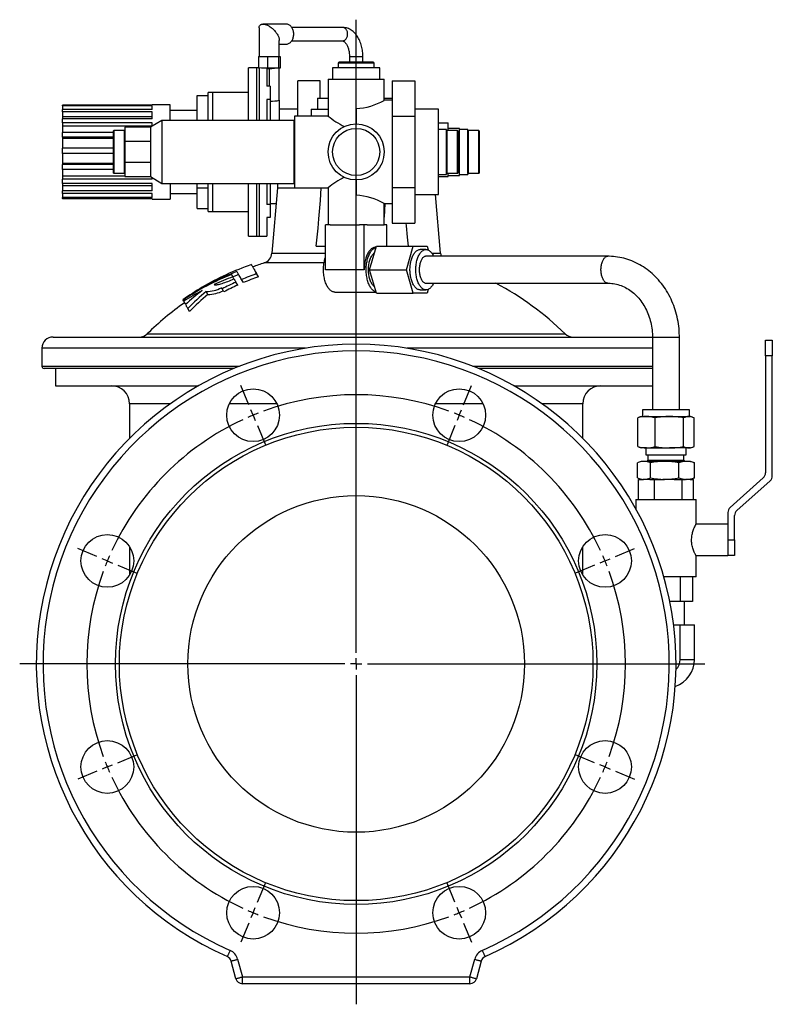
# Model space of a CAD drawing. Extents: x -79 to 923, y -526 to 822.
# Tile 4 of 4: x 588 to 923, y 383 to 822. Entities that reach past the tile are written whole.
import ezdxf

# ---------------------------------------------------------------- set-up
doc = ezdxf.new("R2010")
doc.units = 0
doc.layers.get('0').update_dxf_attribs({"linetype": 'CONTINUOUS'})
doc.layers.add('FORMAT', color=7, linetype='CONTINUOUS')

# ---------------------------------------------------------------- blocks, each defined once
blk = doc.blocks.new('SW_CENTERMARKSYMBOL_0')
at = {"layer": 'FORMAT', "color": 0}
for p, q in [((-45.92, -105.87), (-45.92, 176.27)), ((-93.76, 4.62), (-97.3, 13.17)), ((1.91, 4.62), (5.45, 13.17)), ((-91.84, 0), (-92.8, 2.31)), ((-91.84, 0), (-90.89, -2.31)), ((0, 0), (-0.96, -2.31)), ((0, 0), (0.96, 2.31)), ((-89.93, -4.62), (-86.39, -13.17)), ((-1.91, -4.62), (-5.45, -13.17)), ((-161.41, -63.03), (-169.95, -59.49)), ((69.56, -63.03), (78.11, -59.49)), ((-156.79, -64.94), (-159.1, -63.99)), ((-156.79, -64.94), (-154.48, -65.9)), ((64.94, -64.94), (62.63, -65.9)), ((64.94, -64.94), (67.25, -63.99)), ((-152.17, -66.86), (-143.62, -70.4)), ((60.32, -66.86), (51.78, -70.4)), ((-45.92, -110.87), (-45.92, -108.37)), ((-50.92, -110.87), (-195.82, -110.87)), ((-45.92, -110.87), (-48.42, -110.87)), ((-45.92, -110.87), (-45.92, -113.37)), ((-45.92, -110.87), (-43.42, -110.87)), ((-40.92, -110.87), (109.39, -110.87)), ((-45.92, -115.87), (-45.92, -262.56)), ((-152.17, -154.87), (-143.62, -151.33)), ((60.32, -154.87), (51.78, -151.33)), ((-156.79, -156.79), (-159.1, -157.74)), ((-156.79, -156.79), (-154.48, -155.83)), ((64.94, -156.79), (62.63, -155.83)), ((64.94, -156.79), (67.25, -157.74)), ((-161.41, -158.7), (-169.95, -162.24)), ((69.56, -158.7), (78.11, -162.24)), ((-89.93, -217.11), (-86.39, -208.57)), ((-1.91, -217.11), (-5.45, -208.57)), ((-91.84, -221.73), (-92.8, -224.04)), ((-91.84, -221.73), (-90.89, -219.42)), ((0, -221.73), (-0.96, -219.42)), ((0, -221.73), (0.96, -224.04)), ((-93.76, -226.35), (-97.3, -234.9)), ((1.91, -226.35), (5.45, -234.9))]:
    blk.add_line(p, q, dxfattribs=at)
for start, end in [(69.8873, 110.1127), (111.3063, 112.5), (67.5, 68.6937), (114.8873, 155.1127), (112.5, 113.6937), (66.3063, 67.5), (24.8873, 65.1127), (157.5, 158.6937), (156.3063, 157.5), (22.5, 23.6937), (21.3063, 22.5), (159.8873, 200.1127), (339.8873, 20.1127), (201.3063, 202.5), (202.5, 203.6937), (336.3063, 337.5), (337.5, 338.6937), (204.8873, 245.1127), (294.8873, 335.1127), (246.3063, 247.5), (247.5, 248.6937), (249.8873, 290.1127), (291.3063, 292.5), (292.5, 293.6937)]:
    blk.add_arc((-45.92, -110.87), 120, start, end, dxfattribs=at)

msp = doc.modelspace()

# ---------------------------------------------------------------- linework, layer by layer
at = {"color": 7, "linetype": 'CONTINUOUS'}
for p, q in [((694.54, 818.37), (694.54, 805.6)), ((706.44, 820.1), (696.27, 820.1)), ((731.63, 818.6), (709.08, 818.6)), ((703.54, 805.6), (703.54, 812.83)), ((709.08, 812.6), (731.63, 812.6)), ((703.54, 811.1), (706.44, 811.1)), ((694.22, 805.6), (694.22, 800.55)), ((694.22, 805.6), (696.27, 805.6)), ((696.27, 805.6), (698.32, 805.6)), ((698.32, 805.6), (698.32, 800.4)), ((698.32, 805.6), (700.73, 805.6)), ((700.73, 805.6), (703.14, 805.6)), ((703.14, 805.6), (703.14, 800.4)), ((703.14, 805.6), (703.5, 805.6)), ((703.5, 805.6), (703.86, 805.6)), ((703.86, 805.6), (703.86, 800.4)), ((745.29, 803.1), (730.29, 803.1)), ((734.79, 805.6), (734.79, 803.1)), ((740.79, 803.1), (740.79, 805.6)), ((693.39, 800.6), (689.89, 800.6)), ((689.89, 777.1), (689.89, 800.6)), ((694.22, 800.6), (693.39, 800.6)), ((694.22, 800.55), (694.54, 800.54)), ((698.32, 800.4), (696.68, 800.4)), ((698.04, 800.33), (699.04, 800.33)), ((698.04, 800.33), (698.04, 792.38)), ((703.14, 800.4), (698.32, 800.4)), ((703.5, 800.4), (703.14, 800.4)), ((703.86, 800.4), (703.5, 800.4)), ((703.54, 786.1), (703.54, 800.4)), ((727.29, 800.6), (727.29, 795.6)), ((748.29, 800.6), (727.29, 800.6)), ((729.79, 802.6), (729.79, 800.6)), ((745.79, 800.6), (745.79, 802.6)), ((748.29, 795.6), (748.29, 800.6)), ((721.79, 794.85), (711.79, 794.85)), ((711.79, 779.1), (711.79, 794.85)), ((721.79, 787.1), (721.79, 794.85)), ((725.29, 795.6), (725.29, 779.09)), ((725.29, 795.6), (737.79, 795.6)), ((737.79, 795.6), (750.29, 795.6)), ((750.29, 786.09), (750.29, 795.6)), ((753.89, 794.85), (763.89, 794.85)), ((753.89, 794.85), (753.89, 778.98)), ((763.89, 794.85), (763.89, 778.98)), ((699.54, 792.38), (698.04, 792.38)), ((699.54, 792.38), (699.54, 786.52)), ((666.89, 777.1), (666.89, 788.31)), ((666.89, 788.31), (671.89, 788.31)), ((673.89, 789.6), (671.89, 789.6)), ((671.89, 777.1), (671.89, 789.6)), ((689.89, 789.6), (673.89, 789.6)), ((699.54, 786.52), (698.04, 786.52)), ((698.04, 786.52), (698.04, 777.1)), ((699.54, 786.52), (699.54, 777.1)), ((703.54, 786.1), (703.54, 777.1)), ((720.55, 787.1), (720.55, 782.1)), ((720.55, 787.1), (720.62, 787.1)), ((720.62, 787.1), (725.29, 787.1)), ((753.89, 786.1), (750.28, 786.1)), ((750.29, 787.1), (753.89, 787.1)), ((646.89, 784), (606.89, 784)), ((606.89, 783.65), (606.89, 784)), ((646.89, 783.65), (606.89, 783.65)), ((606.89, 783.65), (606.89, 782.05)), ((646.89, 782.05), (606.89, 782.05)), ((606.89, 780.94), (606.89, 782.05)), ((654.89, 784.1), (646.89, 784.1)), ((646.89, 784), (646.89, 784.1)), ((646.89, 782.05), (646.89, 783.65)), ((654.89, 777.1), (654.89, 784.1)), ((666.89, 781.6), (654.89, 781.6)), ((711.79, 782.1), (703.54, 782.1)), ((717.79, 782.1), (717.79, 779.1)), ((717.79, 782.1), (717.85, 782.1)), ((717.85, 779.1), (717.85, 782.1)), ((717.85, 782.1), (725.29, 782.1)), ((737.79, 782.41), (737.79, 775.6)), ((774.54, 782.1), (763.89, 782.1)), ((774.54, 763.1), (774.54, 782.1)), ((646.89, 780.94), (606.89, 780.94)), ((606.89, 780.94), (606.89, 778.71)), ((646.89, 778.71), (606.89, 778.71)), ((606.89, 778.71), (606.89, 777.81)), ((646.89, 777.81), (606.89, 777.81)), ((606.89, 776.07), (606.89, 777.81)), ((651.19, 777.1), (646.19, 774.1)), ((646.89, 777.81), (646.89, 780.94)), ((709.99, 777.1), (651.19, 777.1)), ((651.19, 777.1), (651.19, 749.1)), ((709.99, 777.1), (709.99, 749.1)), ((725.3, 779.1), (710.29, 779.1)), ((710.29, 779.1), (710.29, 747.1)), ((753.89, 778.98), (763.89, 778.98)), ((753.89, 778.98), (753.89, 747.22)), ((763.89, 778.98), (763.89, 747.22)), ((646.89, 776.07), (606.89, 776.07)), ((606.89, 776.07), (606.89, 774.59)), ((646.89, 774.59), (606.89, 774.59)), ((606.89, 774.59), (606.89, 771.8)), ((629.69, 768.24), (629.69, 772.5)), ((634.59, 772.6), (629.79, 772.6)), ((646.19, 774.1), (634.69, 774.1)), ((634.69, 774.1), (634.69, 767.68)), ((646.19, 774.1), (646.19, 767.68)), ((646.89, 774.52), (646.89, 776.07)), ((709.99, 776.1), (710.29, 776.1)), ((710.29, 775.1), (709.99, 775.1)), ((774.54, 776.1), (778.79, 776.1)), ((778.04, 773.1), (774.54, 773.1)), ((778.04, 763.1), (778.04, 773.1)), ((782.94, 772.6), (778.14, 772.6)), ((778.79, 772.6), (778.79, 776.1)), ((783.79, 773.6), (778.79, 773.6)), ((783.04, 772.5), (783.04, 763.1)), ((783.79, 752.6), (783.79, 773.6)), ((787.54, 773.1), (783.79, 773.1)), ((787.54, 753.44), (787.54, 773.1)), ((792.44, 772.6), (787.64, 772.6)), ((792.54, 772.5), (792.54, 753.7)), ((629.69, 771.8), (606.89, 771.8)), ((606.89, 769.64), (606.89, 771.8)), ((629.69, 769.64), (606.89, 769.64)), ((606.89, 769.64), (606.89, 769.08)), ((629.69, 769.08), (606.89, 769.08)), ((606.89, 769.08), (606.89, 764.73)), ((629.69, 753.7), (629.69, 768.24)), ((629.69, 764.73), (606.89, 764.73)), ((606.89, 762.42), (606.89, 764.73)), ((634.69, 767.68), (634.69, 758.52)), ((646.19, 767.68), (634.69, 767.68)), ((646.19, 767.68), (646.19, 758.52)), ((629.69, 762.42), (606.89, 762.42)), ((606.89, 762.42), (606.89, 757.91)), ((774.54, 744.1), (774.54, 763.1)), ((778.04, 753.1), (778.04, 763.1)), ((783.04, 763.1), (783.04, 753.7)), ((629.69, 757.91), (606.89, 757.91)), ((606.89, 757.91), (606.89, 757.47)), ((629.69, 757.47), (606.89, 757.47)), ((606.89, 755.28), (606.89, 757.47)), ((629.69, 755.28), (606.89, 755.28)), ((606.89, 755.28), (606.89, 752.26)), ((634.69, 758.52), (646.19, 758.52)), ((634.69, 758.52), (634.69, 752.1)), ((646.19, 758.52), (646.19, 752.1)), ((634.69, 752.26), (606.89, 752.26)), ((606.89, 752.26), (606.89, 750.89)), ((646.89, 750.89), (606.89, 750.89)), ((606.89, 749.09), (606.89, 750.89)), ((629.79, 753.6), (634.59, 753.6)), ((634.69, 752.1), (646.19, 752.1)), ((646.19, 752.1), (651.19, 749.1)), ((646.89, 750.89), (646.89, 751.68)), ((709.99, 751.1), (710.29, 751.1)), ((737.79, 750.6), (737.79, 743.79)), ((774.54, 753.1), (778.04, 753.1)), ((774.54, 752.1), (778.79, 752.1)), ((778.14, 753.6), (782.94, 753.6)), ((778.79, 752.1), (778.79, 753.6)), ((778.79, 752.6), (783.79, 752.6)), ((783.79, 753.1), (787.54, 753.1)), ((787.54, 753.44), (787.54, 753.1)), ((787.64, 753.6), (792.44, 753.6)), ((646.89, 749.09), (606.89, 749.09)), ((606.89, 749.09), (606.89, 747.93)), ((646.89, 747.93), (606.89, 747.93)), ((606.89, 747.93), (606.89, 745.79)), ((646.89, 745.79), (646.89, 749.09)), ((651.19, 749.1), (709.99, 749.1)), ((654.89, 749.1), (654.89, 742.1)), ((666.89, 747.16), (666.89, 749.1)), ((666.89, 747.16), (671.89, 747.16)), ((666.89, 737.89), (666.89, 747.16)), ((671.89, 736.6), (671.89, 749.1)), ((689.89, 725.6), (689.89, 749.1)), ((698.04, 749.1), (698.04, 739.68)), ((699.54, 749.1), (699.54, 739.68)), ((702.79, 747.1), (700.24, 717.94)), ((702.79, 749.1), (702.79, 747.1)), ((702.79, 747.1), (710.29, 747.1)), ((710.29, 747.1), (725.3, 747.1)), ((725.29, 747.1), (725.29, 730.6)), ((753.89, 747.22), (763.89, 747.22)), ((753.89, 747.22), (753.89, 731.35)), ((763.89, 747.22), (763.89, 731.35)), ((646.89, 745.79), (606.89, 745.79)), ((606.89, 744.58), (606.89, 745.79)), ((646.89, 744.58), (606.89, 744.58)), ((606.89, 744.58), (606.89, 742.77)), ((646.89, 742.77), (606.89, 742.77)), ((606.89, 742.31), (606.89, 742.77)), ((646.89, 742.31), (606.89, 742.31)), ((606.89, 742.31), (606.89, 742.2)), ((646.89, 742.2), (606.89, 742.2)), ((646.89, 742.77), (646.89, 744.58)), ((646.89, 742.1), (646.89, 742.31)), ((646.89, 742.1), (654.89, 742.1)), ((654.89, 744.6), (666.89, 744.6)), ((763.89, 744.1), (774.54, 744.1)), ((775.35, 717.94), (773.06, 744.1)), ((666.89, 737.89), (671.89, 737.89)), ((699.54, 739.68), (698.04, 739.68)), ((699.54, 740.1), (702.18, 740.1)), ((699.54, 739.68), (699.54, 733.82)), ((750.28, 740.1), (753.89, 740.1)), ((750.29, 730.6), (750.29, 740.1)), ((750.61, 740.1), (750.29, 734.07)), ((671.89, 736.6), (673.89, 736.6)), ((673.89, 736.6), (689.89, 736.6)), ((699.54, 733.82), (698.04, 733.82)), ((698.04, 733.82), (698.04, 725.6)), ((724.12, 710.6), (724.12, 730.6)), ((726.28, 730.6), (724.12, 730.6)), ((726.28, 730.6), (739.23, 730.6)), ((741.39, 730.6), (739.23, 730.6)), ((741.39, 710.6), (741.39, 730.6)), ((742.65, 730.6), (741.39, 730.6)), ((742.65, 730.6), (750.29, 730.6)), ((751.47, 730.6), (750.29, 730.6)), ((751.47, 721.1), (751.47, 730.6)), ((753.89, 731.35), (763.89, 731.35)), ((689.89, 725.6), (693.39, 725.6)), ((693.39, 725.6), (694.54, 725.6)), ((694.54, 725.6), (698.04, 725.6)), ((720.03, 721.1), (724.12, 721.1)), ((743.78, 710.6), (746.83, 721.1)), ((746.69, 720.6), (746.43, 720.6)), ((746.83, 721.1), (763.24, 721.1)), ((760.19, 710.6), (763.24, 721.1)), ((763.24, 721.1), (769.35, 721.1)), ((769.35, 721.1), (769.85, 719.4)), ((768.89, 719.6), (766.3, 719.6)), ((849.88, 716.6), (768.89, 716.6)), ((683.36, 706.57), (682.86, 707.44)), ((694.22, 707.48), (693.43, 708.85)), ((746.83, 700.1), (743.78, 710.6)), ((743.78, 710.6), (760.19, 710.6)), ((763.24, 700.1), (760.19, 710.6)), ((685.01, 703.72), (684.22, 705.08)), ((687.53, 704.83), (686.75, 706.19)), ((768.89, 704.6), (849.88, 704.6)), ((671.76, 699.53), (671, 700.85)), ((678.82, 700.71), (678.04, 702.06)), ((728.29, 700.6), (746.69, 700.6)), ((746.83, 700.1), (763.24, 700.1)), ((769.35, 700.1), (763.24, 700.1)), ((766.3, 701.6), (768.89, 701.6)), ((769.85, 701.8), (769.35, 700.1)), ((660.65, 697.04), (660.6, 697.14)), ((661.71, 695.21), (660.95, 696.52)), ((661.71, 695.21), (662.41, 695.66)), ((663.59, 691.96), (662.81, 693.31)), ((602.79, 680.6), (869.79, 680.6)), ((869.79, 680.6), (869.79, 648.17)), ((881.79, 648.17), (881.79, 680.6)), ((920.18, 672.21), (920.18, 679.21)), ((920.18, 679.21), (923.18, 679.21)), ((923.18, 679.21), (923.18, 672.21)), ((597.79, 675.6), (597.79, 667.6)), ((920.18, 672.21), (920.18, 620.1)), ((923.18, 618.76), (923.18, 672.21)), ((683.38, 666.6), (598.79, 666.6)), ((603.79, 666.6), (603.79, 658.9)), ((869.79, 666.6), (792.21, 666.6)), ((603.79, 658.9), (667.58, 658.9)), ((808.01, 658.9), (869.79, 658.9)), ((636.79, 650.9), (636.79, 635.42)), ((838.79, 635.42), (838.79, 650.9)), ((864.79, 645.17), (863.93, 644.85)), ((864.79, 645.17), (867.13, 645.17)), ((865.29, 648.17), (865.29, 645.17)), ((886.29, 648.17), (865.29, 648.17)), ((867.13, 645.17), (877.34, 645.17)), ((877.34, 645.17), (886, 645.17)), ((886, 645.17), (886.79, 645.17)), ((886.29, 645.17), (886.29, 648.17)), ((887.65, 644.85), (886.79, 645.17)), ((863.22, 631.79), (863.22, 644.55)), ((871.05, 631.79), (871.05, 644.55)), ((883.63, 631.79), (883.63, 644.55)), ((888.37, 631.79), (888.37, 644.55)), ((863.93, 631.48), (864.79, 631.17)), ((867.13, 631.17), (864.79, 631.17)), ((866.79, 631.17), (866.79, 628.17)), ((866.79, 628.17), (884.79, 628.17)), ((867.13, 631.17), (877.34, 631.17)), ((867.79, 628.17), (867.79, 625.67)), ((886, 631.17), (877.34, 631.17)), ((883.79, 625.67), (883.79, 628.17)), ((884.79, 628.17), (884.79, 631.17)), ((886.79, 631.17), (886, 631.17)), ((886.79, 631.17), (887.65, 631.48)), ((863.11, 617.79), (863.11, 624.55)), ((864.79, 625.17), (863.46, 624.68)), ((865.98, 625.17), (864.79, 625.17)), ((875.19, 625.17), (865.98, 625.17)), ((867.79, 625.67), (867.29, 625.17)), ((867.79, 625.67), (882.49, 625.67)), ((868.85, 617.79), (868.85, 624.55)), ((885, 625.17), (875.19, 625.17)), ((881.53, 617.79), (881.53, 624.55)), ((882.49, 625.67), (883.79, 625.67)), ((884.29, 625.17), (883.79, 625.67)), ((886.79, 625.17), (885, 625.17)), ((888.12, 624.68), (886.79, 625.17)), ((888.12, 624.68), (888.48, 624.55)), ((888.48, 617.79), (888.48, 624.55)), ((863.46, 617.65), (864.79, 617.17)), ((863.5, 608.17), (863.5, 617.17)), ((863.5, 617.17), (865.63, 617.17)), ((865.98, 617.17), (865.63, 617.17)), ((868.62, 617.17), (865.98, 617.17)), ((868.62, 617.17), (870.74, 617.17)), ((870.74, 608.17), (870.74, 617.17)), ((870.74, 617.17), (874.35, 617.17)), ((875.19, 617.17), (874.35, 617.17)), ((879.42, 617.17), (875.19, 617.17)), ((879.42, 617.17), (883.03, 617.17)), ((883.03, 608.17), (883.03, 617.17)), ((883.03, 617.17), (884.51, 617.17)), ((885, 617.17), (884.51, 617.17)), ((886.6, 617.17), (885, 617.17)), ((886.6, 617.17), (888.09, 617.17)), ((886.79, 617.17), (888.12, 617.65)), ((888.09, 608.17), (888.09, 617.17)), ((888.48, 617.79), (888.12, 617.66)), ((888.12, 617.65), (888.12, 617.65)), ((919.18, 617.86), (904.4, 604.65)), ((907.4, 603.31), (922.18, 616.52)), ((862.39, 608.17), (862.39, 604.04)), ((862.39, 608.17), (889.19, 608.17)), ((889.19, 597.17), (889.19, 608.17)), ((903.39, 602.41), (903.39, 590.17)), ((903.39, 597.17), (889.19, 597.17)), ((906.39, 590.17), (906.39, 601.07)), ((906.39, 590.17), (906.39, 583.17)), ((636.79, 587.2), (636.79, 574.44)), ((838.79, 574.44), (838.79, 587.2)), ((889.19, 573.67), (889.19, 583.17)), ((889.19, 583.17), (903.39, 583.17)), ((906.39, 583.17), (903.39, 583.17)), ((889.19, 573.67), (874.92, 573.67)), ((882.07, 573.67), (882.07, 562.67)), ((887.68, 573.67), (887.68, 562.67)), ((882.07, 562.67), (877.56, 562.67)), ((887.68, 562.67), (882.07, 562.67)), ((884.13, 552.4), (884.13, 562.67)), ((879.22, 552.4), (882.14, 552.4)), ((882.14, 536.9), (882.14, 552.4)), ((882.14, 552.4), (888.5, 552.4)), ((888.5, 536.9), (888.5, 552.4)), ((684.2, 394.62), (682.09, 402.5)), ((793.5, 402.5), (791.39, 394.62)), ((788.49, 392.4), (687.1, 392.4))]:
    msp.add_line(p, q, dxfattribs=at)
at = {"color": 8, "linetype": 'CONTINUOUS'}
for p, q in [((734.79, 805.6), (740.79, 805.6)), ((693.39, 800.6), (693.39, 777.1)), ((694.54, 800.54), (694.54, 777.1)), ((699.04, 800.33), (699.04, 792.38)), ((703.5, 800.59), (703.5, 800.4)), ((745.79, 802.6), (729.79, 802.6)), ((673.89, 777.1), (673.89, 789.6)), ((720.62, 787.1), (720.62, 782.1)), ((629.79, 772.6), (629.79, 768.3)), ((634.59, 753.6), (634.59, 772.6)), ((778.14, 772.6), (778.14, 753.6)), ((782.94, 763.1), (782.94, 772.6)), ((787.64, 772.6), (787.64, 771.05)), ((792.44, 753.6), (792.44, 772.6)), ((629.79, 768.3), (629.79, 753.6)), ((787.64, 771.05), (787.64, 753.6)), ((782.94, 753.6), (782.94, 763.1)), ((673.89, 736.6), (673.89, 749.1)), ((693.39, 749.1), (693.39, 725.6)), ((694.54, 749.1), (694.54, 725.6)), ((709.99, 749.1), (710.29, 749.1)), ((700.24, 717.94), (724.12, 717.94)), ((771.51, 717.94), (775.35, 717.94)), ((723.49, 713.62), (696.81, 713.62)), ((741.39, 710.6), (724.12, 710.6)), ((644.73, 682.03), (737.79, 682.03)), ((737.79, 682.03), (830.86, 682.03)), ((869.79, 680.6), (881.79, 680.6)), ((715.22, 675.6), (597.79, 675.6)), ((869.79, 675.6), (760.37, 675.6)), ((923.18, 672.21), (920.18, 672.21)), ((597.79, 667.6), (685.86, 667.6)), ((789.73, 667.6), (869.79, 667.6)), ((655.03, 650.9), (636.79, 650.9)), ((702.44, 650.9), (681.3, 650.9)), ((794.28, 650.9), (773.15, 650.9)), ((838.79, 650.9), (820.56, 650.9)), ((903.39, 590.17), (903.39, 583.17)), ((903.39, 590.17), (906.39, 590.17)), ((882.14, 536.9), (888.5, 536.9)), ((684.99, 403.28), (687.1, 395.4)), ((788.49, 395.4), (790.6, 403.28)), ((687.1, 395.4), (788.49, 395.4)), ((687.1, 392.4), (687.1, 395.4)), ((788.49, 392.4), (788.49, 395.4))]:
    msp.add_line(p, q, dxfattribs=at)
at = {"color": 7, "linetype": 'CONTINUOUS', "flags": 128}
for points in [[(694.54, 818.37), (694.55, 818.57), (694.58, 818.81), (694.64, 819.03), (694.72, 819.24), (694.82, 819.43), (694.95, 819.59), (695.1, 819.73), (695.27, 819.85), (695.46, 819.95), (695.67, 820.02), (695.9, 820.07), (696.14, 820.1), (696.4, 820.1), (696.68, 820.07), (696.97, 820.02), (697.27, 819.95), (697.58, 819.85), (697.9, 819.73), (698.22, 819.59), (698.55, 819.43), (698.88, 819.24), (699.22, 819.03), (699.55, 818.81), (699.88, 818.57), (700.2, 818.31), (700.52, 818.04), (700.83, 817.75), (701.13, 817.46), (701.42, 817.15), (701.69, 816.83), (701.95, 816.51), (702.2, 816.18), (702.43, 815.85), (702.64, 815.52), (702.83, 815.18), (703, 814.85), (703.15, 814.53), (703.27, 814.21), (703.37, 813.9), (703.45, 813.59), (703.51, 813.3), (703.54, 813.02), (703.54, 812.83)], [(706.44, 811.1), (706.75, 811.12), (707.06, 811.17), (707.37, 811.26), (707.67, 811.38), (707.96, 811.53), (708.24, 811.72), (708.5, 811.94), (708.75, 812.18), (708.97, 812.45), (709.18, 812.75), (709.37, 813.07), (709.54, 813.41), (709.68, 813.76), (709.79, 814.13), (709.88, 814.52), (709.94, 814.91), (709.98, 815.3), (709.98, 815.7), (709.96, 816.1), (709.91, 816.49), (709.84, 816.88), (709.74, 817.25), (709.61, 817.62), (709.46, 817.96), (709.28, 818.29), (709.08, 818.6), (708.86, 818.89), (708.62, 819.14), (708.37, 819.38), (708.1, 819.58), (707.82, 819.75), (707.52, 819.89), (707.22, 819.99), (706.91, 820.06), (706.6, 820.1), (706.44, 820.1)], [(740.79, 805.6), (740.79, 805.95), (740.77, 806.58), (740.73, 807.21), (740.66, 807.84), (740.58, 808.47), (740.47, 809.09), (740.34, 809.7), (740.2, 810.3), (740.03, 810.9), (739.84, 811.48), (739.63, 812.05), (739.4, 812.61), (739.15, 813.15), (738.87, 813.67), (738.58, 814.18), (738.27, 814.66), (737.94, 815.13), (737.59, 815.57), (737.23, 815.98), (736.85, 816.37), (736.45, 816.73), (736.04, 817.06), (735.62, 817.35), (735.2, 817.62), (734.76, 817.85), (734.31, 818.06), (733.86, 818.23), (733.41, 818.36), (732.95, 818.47), (732.49, 818.55), (732.03, 818.59), (731.63, 818.6)], [(731.63, 812.6), (731.67, 812.6), (731.79, 812.58), (731.9, 812.56), (732.02, 812.51), (732.14, 812.45), (732.27, 812.38), (732.43, 812.27), (732.59, 812.14), (732.75, 811.98), (732.92, 811.8), (733.09, 811.59), (733.26, 811.36), (733.43, 811.1), (733.6, 810.82), (733.76, 810.51), (733.91, 810.18), (734.05, 809.83), (734.19, 809.46), (734.31, 809.07), (734.42, 808.66), (734.52, 808.24), (734.61, 807.8), (734.68, 807.36), (734.73, 806.9), (734.77, 806.44), (734.79, 805.97), (734.79, 805.6)], [(696.68, 800.4), (695.62, 800.48), (694.54, 800.54)], [(720.03, 721.1), (720.44, 725.1), (720.84, 729.19), (721.2, 733.28), (721.85, 741.46), (722.25, 747.1)], [(759.91, 731.35), (760.03, 730.1), (760.54, 725.1), (760.98, 721.1)], [(746.43, 720.6), (746.28, 720.6), (745.98, 720.56), (745.69, 720.49), (745.39, 720.39), (745.1, 720.25), (744.82, 720.07), (744.54, 719.87), (744.26, 719.63), (744, 719.36), (743.74, 719.06), (743.49, 718.72), (743.26, 718.36), (743.03, 717.98), (742.82, 717.57), (742.61, 717.13), (742.43, 716.67), (742.25, 716.19), (742.09, 715.68), (741.95, 715.17), (741.82, 714.63), (741.71, 714.08), (741.61, 713.52), (741.53, 712.95), (741.47, 712.37), (741.43, 711.78), (741.4, 711.19), (741.39, 710.6)], [(746.66, 700.68), (746.63, 700.69), (746.34, 700.78), (746.05, 700.91), (745.77, 701.07), (745.49, 701.27), (745.21, 701.49), (744.95, 701.75), (744.69, 702.04), (744.44, 702.36), (744.2, 702.7), (743.98, 703.08), (743.76, 703.48), (743.55, 703.9), (743.36, 704.35), (743.18, 704.82), (743.02, 705.31), (742.87, 705.81), (742.74, 706.34), (742.62, 706.87), (742.52, 707.43), (742.43, 707.99), (742.36, 708.56), (742.31, 709.14), (742.28, 709.72), (742.26, 710.31), (742.26, 710.89), (742.28, 711.48), (742.31, 712.06), (742.36, 712.64), (742.43, 713.21), (742.52, 713.77), (742.62, 714.32), (742.74, 714.86), (742.87, 715.39), (743.02, 715.89), (743.18, 716.38), (743.36, 716.85), (743.55, 717.3), (743.76, 717.72), (743.98, 718.12), (744.2, 718.5), (744.44, 718.84), (744.69, 719.16), (744.95, 719.45), (745.21, 719.71), (745.49, 719.93), (745.77, 720.13), (746.05, 720.29), (746.34, 720.42), (746.63, 720.51), (746.66, 720.52)], [(728.29, 700.6), (728.22, 700.6), (727.92, 700.63), (727.63, 700.69), (727.34, 700.78), (727.05, 700.91), (726.76, 701.07), (726.48, 701.27), (726.21, 701.49), (725.95, 701.75), (725.69, 702.04), (725.44, 702.36), (725.2, 702.7), (724.97, 703.08), (724.76, 703.48), (724.55, 703.9), (724.36, 704.35), (724.18, 704.82), (724.02, 705.31), (723.87, 705.81), (723.73, 706.34), (723.62, 706.87), (723.51, 707.43), (723.43, 707.99), (723.36, 708.56), (723.31, 709.14), (723.27, 709.72), (723.26, 710.31), (723.26, 710.89), (723.27, 711.48), (723.31, 712.06), (723.36, 712.64), (723.43, 713.21), (723.51, 713.77), (723.62, 714.32), (723.73, 714.86), (723.87, 715.39), (724.02, 715.89), (724.12, 716.2)], [(745.98, 703.04), (745.92, 703.08), (745.68, 703.27), (745.44, 703.5), (745.2, 703.76), (744.98, 704.05), (744.77, 704.37), (744.57, 704.71), (744.38, 705.08), (744.2, 705.48), (744.03, 705.9), (743.89, 706.34), (743.75, 706.79), (743.63, 707.27), (743.53, 707.75), (743.44, 708.25), (743.37, 708.76), (743.32, 709.28), (743.28, 709.81), (743.27, 710.34), (743.27, 710.86), (743.28, 711.39), (743.32, 711.92), (743.37, 712.43), (743.44, 712.95), (743.53, 713.45), (743.63, 713.93), (743.75, 714.41), (743.89, 714.86), (744.03, 715.3), (744.2, 715.72), (744.38, 716.11), (744.57, 716.49), (744.77, 716.83), (744.98, 717.15), (745.2, 717.44), (745.44, 717.7), (745.68, 717.93), (745.92, 718.12), (745.98, 718.16)], [(766.3, 701.6), (766.09, 701.61), (765.81, 701.65), (765.53, 701.73), (765.25, 701.84), (764.98, 701.99), (764.71, 702.17), (764.45, 702.38), (764.2, 702.63), (763.95, 702.9), (763.71, 703.2), (763.49, 703.54), (763.27, 703.9), (763.07, 704.29), (762.88, 704.7), (762.7, 705.13), (762.53, 705.58), (762.38, 706.06), (762.25, 706.55), (762.13, 707.06), (762.03, 707.58), (761.94, 708.11), (761.87, 708.66), (761.82, 709.21), (761.78, 709.76), (761.77, 710.32), (761.77, 710.88), (761.78, 711.44), (761.82, 711.99), (761.87, 712.54), (761.94, 713.09), (762.03, 713.62), (762.13, 714.14), (762.25, 714.65), (762.38, 715.14), (762.53, 715.61), (762.7, 716.07), (762.88, 716.5), (763.07, 716.91), (763.27, 717.3), (763.49, 717.66), (763.71, 717.99), (763.95, 718.3), (764.2, 718.57), (764.45, 718.82), (764.71, 719.03), (764.98, 719.21), (765.25, 719.36), (765.53, 719.47), (765.81, 719.55), (766.09, 719.59), (766.3, 719.6)], [(772.27, 704.6), (772.22, 704.49), (772.02, 704.09), (771.81, 703.72), (771.59, 703.37), (771.36, 703.05), (771.12, 702.76), (770.87, 702.5), (770.61, 702.27), (770.35, 702.08), (770.08, 701.91), (769.8, 701.78), (769.52, 701.69), (769.24, 701.63), (768.96, 701.6), (768.68, 701.61), (768.4, 701.65), (768.12, 701.73), (767.84, 701.84), (767.57, 701.99), (767.3, 702.17), (767.04, 702.38), (766.79, 702.63), (766.54, 702.9), (766.31, 703.2), (766.08, 703.54), (765.86, 703.9), (765.66, 704.29), (765.47, 704.7), (765.29, 705.13), (765.12, 705.58), (764.97, 706.06), (764.84, 706.55), (764.72, 707.06), (764.62, 707.58), (764.53, 708.11), (764.46, 708.66), (764.41, 709.21), (764.38, 709.76), (764.36, 710.32), (764.36, 710.88), (764.38, 711.44), (764.41, 711.99), (764.46, 712.54), (764.53, 713.09), (764.62, 713.62), (764.72, 714.14), (764.84, 714.65), (764.97, 715.14), (765.12, 715.61), (765.29, 716.07), (765.47, 716.5), (765.66, 716.91), (765.86, 717.3), (766.08, 717.66), (766.31, 717.99), (766.54, 718.3), (766.79, 718.57), (767.04, 718.82), (767.3, 719.03), (767.57, 719.21), (767.84, 719.36), (768.12, 719.47), (768.4, 719.55), (768.68, 719.59), (768.96, 719.6), (769.24, 719.57), (769.52, 719.51), (769.8, 719.42), (770.08, 719.29), (770.35, 719.12), (770.61, 718.93), (770.87, 718.7), (771.12, 718.44), (771.36, 718.15), (771.59, 717.83), (771.81, 717.48), (772.02, 717.11), (772.22, 716.71), (772.27, 716.6)], [(768.89, 716.6), (768.72, 716.59), (768.49, 716.55), (768.27, 716.47), (768.04, 716.36), (767.83, 716.22), (767.62, 716.04), (767.41, 715.83), (767.22, 715.6), (767.03, 715.33), (766.86, 715.04), (766.69, 714.72), (766.54, 714.38), (766.4, 714.02), (766.28, 713.63), (766.17, 713.23), (766.08, 712.82), (766, 712.39), (765.94, 711.95), (765.9, 711.5), (765.88, 711.05), (765.87, 710.6)], [(881.79, 680.6), (881.79, 681.19), (881.76, 682.26), (881.7, 683.32), (881.62, 684.37), (881.51, 685.43), (881.37, 686.48), (881.2, 687.53), (881.01, 688.57), (880.78, 689.6), (880.54, 690.62), (880.26, 691.64), (879.96, 692.65), (879.63, 693.64), (879.28, 694.63), (878.9, 695.6), (878.49, 696.56), (878.06, 697.51), (877.61, 698.44), (877.13, 699.36), (876.63, 700.26), (876.1, 701.14), (875.55, 702.01), (874.98, 702.85), (874.39, 703.68), (873.77, 704.49), (873.14, 705.27), (872.48, 706.03), (871.81, 706.78), (871.11, 707.5), (870.4, 708.19), (869.67, 708.86), (868.92, 709.51), (868.15, 710.13), (867.37, 710.72), (866.58, 711.29), (865.77, 711.83), (864.94, 712.35), (864.11, 712.83), (863.26, 713.29), (862.4, 713.72), (861.53, 714.12), (860.65, 714.49), (859.76, 714.84), (858.86, 715.15), (857.96, 715.43), (857.04, 715.68), (856.13, 715.91), (855.2, 716.1), (854.28, 716.26), (853.35, 716.39), (852.41, 716.49), (851.48, 716.55), (850.54, 716.59), (849.88, 716.6)], [(691.12, 712.85), (691.21, 712.69), (691.32, 712.5), (691.45, 712.28), (691.59, 712.03), (691.76, 711.74), (691.94, 711.42), (692.14, 711.07), (692.36, 710.69), (692.6, 710.27), (692.86, 709.83), (693.14, 709.35), (693.43, 708.85)], [(674.56, 703.99), (674.67, 703.92), (674.84, 703.87), (675.07, 703.85), (675.36, 703.86), (675.69, 703.9), (676.07, 703.96), (676.51, 704.05), (677, 704.18), (677.51, 704.32), (678.07, 704.49), (678.67, 704.69), (679.31, 704.91), (679.95, 705.14), (680.61, 705.4), (681.31, 705.68), (682.01, 705.97), (682.68, 706.27), (683.36, 706.57)], [(682.26, 708.47), (682.33, 708.36), (682.39, 708.25), (682.46, 708.13), (682.53, 708), (682.61, 707.87), (682.69, 707.74), (682.77, 707.59), (682.86, 707.44)], [(682.85, 707.45), (683.48, 707.7), (685.43, 708.46)], [(683.36, 706.57), (683.46, 706.4), (683.56, 706.23), (683.66, 706.05), (683.77, 705.86), (683.88, 705.67), (683.99, 705.48), (684.1, 705.28), (684.22, 705.08)], [(686.75, 706.19), (686.46, 706.69), (686.19, 707.15), (685.94, 707.58), (685.71, 707.99), (685.49, 708.36), (685.29, 708.71), (685.11, 709.02), (684.95, 709.3), (684.8, 709.56), (684.67, 709.78)], [(765.87, 710.6), (765.88, 710.15), (765.9, 709.69), (765.94, 709.25), (766, 708.81), (766.08, 708.38), (766.17, 707.97), (766.28, 707.57), (766.4, 707.18), (766.54, 706.82), (766.69, 706.48), (766.86, 706.16), (767.03, 705.87), (767.22, 705.6), (767.41, 705.37), (767.62, 705.16), (767.83, 704.98), (768.04, 704.84), (768.27, 704.73), (768.49, 704.65), (768.72, 704.61), (768.89, 704.6)], [(678.04, 702.06), (678.01, 702.13), (677.97, 702.19), (677.94, 702.25), (677.9, 702.31), (677.87, 702.37), (677.83, 702.43), (677.8, 702.49), (677.77, 702.55)], [(849.88, 704.6), (850.2, 704.6), (850.91, 704.57), (851.62, 704.51), (852.33, 704.42), (853.04, 704.29), (853.74, 704.14), (854.43, 703.96), (855.12, 703.75), (855.8, 703.51), (856.48, 703.23), (857.14, 702.94), (857.8, 702.61), (858.44, 702.25), (859.07, 701.87), (859.69, 701.46), (860.3, 701.03), (860.9, 700.57), (861.48, 700.08), (862.04, 699.57), (862.6, 699.04), (863.13, 698.49), (863.65, 697.91), (864.15, 697.31), (864.63, 696.69), (865.1, 696.05), (865.54, 695.39), (865.97, 694.71), (866.38, 694.01), (866.76, 693.3), (867.13, 692.57), (867.47, 691.82), (867.79, 691.07), (868.09, 690.29), (868.36, 689.51), (868.61, 688.71), (868.84, 687.91), (869.05, 687.09), (869.23, 686.27), (869.38, 685.43), (869.51, 684.6), (869.62, 683.75), (869.7, 682.91), (869.76, 682.06), (869.79, 681.21), (869.79, 680.6)], [(660.6, 697.14), (660.59, 697.16), (660.58, 697.17), (660.58, 697.18), (660.57, 697.18)], [(660.95, 696.52), (660.9, 696.61), (660.86, 696.69), (660.81, 696.76), (660.78, 696.83), (660.74, 696.89), (660.71, 696.95), (660.68, 697), (660.65, 697.04)], [(662.81, 693.31), (662.66, 693.56), (662.52, 693.8), (662.39, 694.03), (662.26, 694.26), (662.14, 694.48), (662.01, 694.68), (661.9, 694.88), (661.79, 695.08)], [(863.94, 644.85), (863.81, 644.81), (863.22, 644.55)], [(863.22, 631.79), (863.8, 631.53), (863.94, 631.49)], [(889.19, 583.17), (889.19, 583.17), (889.18, 583.2), (889.15, 583.27), (889.09, 583.37), (889.02, 583.52), (888.93, 583.7), (888.82, 583.91), (888.7, 584.16), (888.57, 584.45), (888.43, 584.78), (888.27, 585.16), (888.11, 585.57), (887.95, 586.03), (887.79, 586.51), (887.64, 587.04), (887.51, 587.6), (887.39, 588.2), (887.3, 588.82), (887.25, 589.37), (887.22, 589.93), (887.23, 590.52), (887.26, 591.1), (887.31, 591.59), (887.38, 592.07), (887.47, 592.55), (887.57, 593.02), (887.69, 593.49), (887.82, 593.93), (887.97, 594.37), (888.11, 594.78), (888.28, 595.2), (888.44, 595.59), (888.6, 595.95), (888.75, 596.27), (888.88, 596.55), (888.99, 596.77), (889.08, 596.96), (889.15, 597.08), (889.18, 597.15), (889.19, 597.17)]]:
    msp.add_lwpolyline(points, dxfattribs=at)
at = {"color": 8, "linetype": 'CONTINUOUS', "flags": 128}
for points in [[(731.63, 812.6), (731.76, 812.6), (732.01, 812.64), (732.26, 812.71), (732.5, 812.81), (732.74, 812.95), (732.96, 813.12), (733.16, 813.31), (733.34, 813.54), (733.51, 813.78), (733.65, 814.05), (733.77, 814.34), (733.87, 814.64), (733.94, 814.95), (733.98, 815.28), (733.99, 815.6), (733.98, 815.92), (733.94, 816.24), (733.87, 816.56), (733.77, 816.86), (733.65, 817.15), (733.51, 817.42), (733.34, 817.66), (733.16, 817.89), (732.96, 818.08), (732.74, 818.25), (732.5, 818.39), (732.26, 818.49), (732.01, 818.56), (731.76, 818.6), (731.63, 818.6)], [(849.88, 704.6), (849.82, 704.6), (849.6, 704.63), (849.37, 704.69), (849.14, 704.78), (848.92, 704.91), (848.71, 705.07), (848.5, 705.26), (848.3, 705.48), (848.11, 705.73), (847.93, 706.01), (847.76, 706.32), (847.61, 706.65), (847.46, 707), (847.33, 707.37), (847.22, 707.76), (847.12, 708.17), (847.03, 708.59), (846.96, 709.03), (846.91, 709.47), (846.88, 709.92), (846.86, 710.37), (846.86, 710.83), (846.88, 711.28), (846.91, 711.73), (846.96, 712.17), (847.03, 712.6), (847.12, 713.03), (847.22, 713.43), (847.33, 713.83), (847.46, 714.2), (847.61, 714.55), (847.76, 714.88), (847.93, 715.19), (848.11, 715.47), (848.3, 715.72), (848.5, 715.94), (848.71, 716.13), (848.92, 716.29), (849.14, 716.42), (849.37, 716.51), (849.6, 716.57), (849.82, 716.6), (849.88, 716.6)], [(681.61, 407.22), (681.47, 406.91), (681.34, 406.6), (681.21, 406.31), (681.08, 406.02), (680.96, 405.75), (680.85, 405.5), (680.75, 405.27), (680.66, 405.07), (680.58, 404.89), (680.52, 404.74), (680.47, 404.62), (680.43, 404.54), (680.41, 404.49), (680.4, 404.47)], [(793.98, 407.22), (794.12, 406.91), (794.25, 406.6), (794.38, 406.31), (794.51, 406.02), (794.62, 405.75), (794.74, 405.5), (794.84, 405.27), (794.93, 405.07), (795, 404.89), (795.07, 404.74), (795.12, 404.62), (795.16, 404.54), (795.18, 404.49), (795.19, 404.47)], [(682.09, 402.5), (682.11, 402.51), (682.16, 402.52), (682.25, 402.54), (682.37, 402.58), (682.53, 402.62), (682.72, 402.67), (682.94, 402.73), (683.18, 402.79), (683.44, 402.86), (683.73, 402.94), (684.03, 403.02), (684.34, 403.1), (684.66, 403.19), (684.99, 403.28)], [(790.6, 403.28), (790.93, 403.19), (791.25, 403.1), (791.56, 403.02), (791.86, 402.94), (792.14, 402.86), (792.41, 402.79), (792.65, 402.73), (792.87, 402.67), (793.06, 402.62), (793.21, 402.58), (793.34, 402.54), (793.43, 402.52), (793.48, 402.51), (793.5, 402.5)], [(684.2, 394.62), (684.22, 394.63), (684.27, 394.64), (684.36, 394.67), (684.49, 394.7), (684.64, 394.74), (684.83, 394.79), (685.05, 394.85), (685.29, 394.92), (685.55, 394.99), (685.84, 395.06), (686.14, 395.14), (686.45, 395.23), (686.77, 395.31), (687.1, 395.4)], [(788.49, 395.4), (788.82, 395.31), (789.14, 395.23), (789.45, 395.14), (789.75, 395.06), (790.03, 394.99), (790.3, 394.92), (790.54, 394.85), (790.76, 394.79), (790.95, 394.74), (791.1, 394.7), (791.23, 394.67), (791.32, 394.64), (791.37, 394.63), (791.39, 394.62)]]:
    msp.add_lwpolyline(points, dxfattribs=at)
at = {"color": 7, "linetype": 'CONTINUOUS'}
for centre, radius in [((737.79, 763.1), 12.5), ((737.79, 763.1), 10.5), ((691.87, 645.77), 11.75), ((783.72, 645.77), 11.75), ((737.79, 534.9), 107.23), ((737.79, 534.9), 105.5), ((737.79, 534.9), 75), ((626.93, 580.82), 11.75), ((848.66, 580.82), 11.75), ((626.93, 488.98), 11.75), ((848.66, 488.98), 11.75), ((691.87, 424.03), 11.75), ((783.72, 424.03), 11.75)]:
    msp.add_circle(centre, radius, dxfattribs=at)
for centre, radius, start, end in [((730.29, 802.6), 0.5, 90, 180), ((745.29, 802.6), 0.5, 0, 90), ((699.04, 837.69), 37.37, 270.0034, 273.5324), ((699.04, 808.89), 23.23, 271.2485, 281.1855), ((736.41, 810.09), 27.72, 272.8638, 300.0334), ((753.37, 814.29), 45.02, 231.4285, 242.3521), ((629.79, 772.5), 0.1, 90, 180), ((634.59, 772.5), 0.1, 0, 90), ((778.14, 772.5), 0.1, 90, 180), ((782.94, 772.5), 0.1, 0, 90), ((787.64, 772.5), 0.1, 90, 180), ((792.44, 772.5), 0.1, 0, 90), ((629.79, 753.7), 0.1, 180, 270), ((634.59, 753.7), 0.1, 270, 0), ((753.18, 712.2), 44.67, 117.6052, 128.6141), ((778.14, 753.7), 0.1, 180, 270), ((782.94, 753.7), 0.1, 270, 0), ((787.64, 753.7), 0.1, 180, 270), ((792.44, 753.7), 0.1, 270, 0), ((736.42, 716.14), 27.68, 59.9446, 87.1548), ((695.26, 718.38), 5, 287.9814, 355), ((780.33, 718.38), 5, 185, 200.8299), ((728.17, 603.52), 115.44, 108.7199, 120.7044), ((737.79, 587.33), 132.77, 107.9814, 110.3159), ((725.76, 602.27), 115.09, 110.9157, 124.4851), ((724.87, 601.75), 114.91, 111.7631, 123.9749), ((722.73, 600.02), 114.59, 110.3643, 114.8572), ((737.79, 587.33), 129.36, 110.0576, 113.2429), ((737.79, 587.33), 127.8, 109.9352, 113.1602), ((737.79, 587.33), 134.27, 120.7107, 125.1064), ((670.55, 717.02), 16.18, 271.5961, 296.498), ((737.79, 587.33), 129.36, 114.4648, 117.5098), ((737.79, 587.33), 127.8, 114.3971, 117.4795), ((737.79, 587.33), 132.77, 45.4996, 62.0315), ((722.56, 600.38), 114.19, 117.8304, 122.6514), ((721.28, 632), 86.71, 126.8758, 133.3263), ((725.69, 633.25), 86.96, 128.9723, 136.3135), ((725.98, 632.75), 86.02, 129.0763, 136.5024), ((671.3, 715.95), 16.43, 271.601, 296.1323), ((737.79, 587.33), 132.77, 125.1642, 134.5004), ((602.79, 675.6), 5, 90, 180), ((641.23, 685.6), 5, 270, 314.5004), ((834.36, 685.6), 5, 225.4996, 270), ((737.79, 534.9), 142.5, 293.752, 246.248), ((598.79, 667.6), 1, 180, 270), ((628.79, 650.9), 8, 0, 90), ((846.79, 650.9), 8, 90, 180), ((867.28, 631.58), 13.59, 90.5975, 107.3762), ((866.9, 630.97), 14.2, 72.9898, 89.0365), ((877.56, 610.67), 34.5, 90.3716, 100.8797), ((877.12, 610.69), 34.48, 79.1176, 89.6311), ((886.14, 639.76), 5.41, 91.5361, 117.7382), ((885.85, 639.77), 5.4, 62.2512, 88.4746), ((867.3, 644.91), 13.75, 252.7204, 269.3059), ((866.93, 645.14), 13.97, 270.8305, 287.1431), ((877.56, 665.65), 34.48, 259.1176, 269.6311), ((877.12, 665.67), 34.5, 270.3716, 280.8797), ((886.14, 636.57), 5.4, 242.2513, 268.4744), ((885.85, 636.57), 5.41, 271.5362, 297.738), ((866.13, 617.54), 7.63, 91.1048, 113.2706), ((865.83, 617.53), 7.64, 66.737, 88.8875), ((875.41, 590.11), 35.06, 90.3651, 100.792), ((874.96, 590.09), 35.08, 79.2106, 89.6323), ((885.23, 613.84), 11.33, 91.1489, 109.0713), ((884.87, 614.36), 10.8, 70.4929, 89.2869), ((917.18, 620.1), 3, 311.7862, 0), ((920.18, 618.76), 3, 311.7862, 0), ((866.13, 624.8), 7.64, 246.737, 268.8873), ((865.83, 624.8), 7.63, 271.1046, 293.2711), ((875.41, 652.24), 35.08, 259.2105, 269.6322), ((874.96, 652.23), 35.06, 270.3651, 280.7922), ((885.2, 628.3), 11.13, 250.7697, 269.0098), ((884.84, 628.1), 10.94, 270.8277, 289.3927), ((906.39, 602.41), 3, 131.7862, 180), ((909.39, 601.07), 3, 131.7862, 180), ((875.79, 536.9), 12.7, 289.0623, 0), ((875.79, 536.9), 6.35, 314.8379, 0), ((679.19, 401.72), 3, 15, 66.248), ((796.4, 401.72), 3, 113.752, 165), ((687.1, 395.4), 3, 195, 270), ((788.49, 395.4), 3, 270, 345)]:
    msp.add_arc(centre, radius, start, end, dxfattribs=at)
at = {"color": 8, "linetype": 'CONTINUOUS'}
for centre, radius, start, end in [((737.79, 534.9), 139.5, 293.752, 246.248), ((679.19, 401.72), 6, 15, 66.248), ((796.4, 401.72), 6, 113.752, 165)]:
    msp.add_arc(centre, radius, start, end, dxfattribs=at)

# ---------------------------------------------------------------- block references
at = {"layer": 'FORMAT'}
msp.add_blockref('SW_CENTERMARKSYMBOL_0', (783.72, 645.77), dxfattribs=at)

doc.saveas('drawing.dxf')
